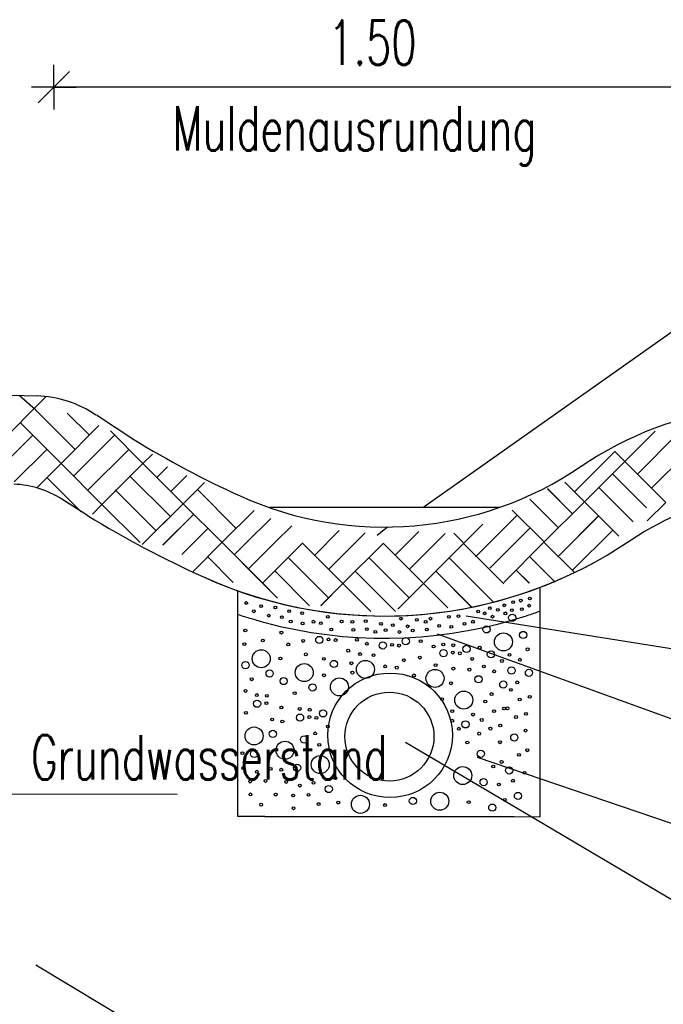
# Model space of a CAD drawing. Extents: x 3408772 to 3410442, y 5787844 to 5790056.
# Tile 67 of 80: x 3410025 to 3410039, y 5788641 to 5788663. Entities that reach past the tile are written whole.
import ezdxf

# ---------------------------------------------------------------- set-up
doc = ezdxf.new("R2010")
doc.units = 0
doc.header["$MEASUREMENT"] = 0
doc.linetypes.add('LINIENART0', pattern=[0])
doc.linetypes.add('LINIENART1', pattern=[50, 40, -10])
for name, color, linetype in [('detail_AA-BB', 7, 'Continuous'), ('NULLEBENE', 7, 'Continuous'), ('Straßenbau', 7, 'Continuous'), ('TOP-HOEHENI', 7, 'Continuous')]:
    doc.layers.add(name, color=color, linetype=linetype)
doc.styles.add('SIMPLEX', font='simplex')

# ---------------------------------------------------------------- blocks, each defined once
blk = doc.blocks.new('MASSTRENN-45')
at = {"layer": 'NULLEBENE', "color": 1, "linetype": 'LINIENART0'}
for q in [(0, 0.1), (0.07071, 0.07071), (-0.1, 0), (-0.07071, -0.07071), (0, -0.1), (0.1, 0)]:
    blk.add_line((0, 0), q, dxfattribs=at)
blk = doc.blocks.new('GRENZS-104')
at = {"layer": 'NULLEBENE', "color": 1, "linetype": 'LINIENART0'}
blk.add_circle((0, 0), 0.81, dxfattribs=at)
blk = doc.blocks.new('SAND-320')
at = {"layer": 'NULLEBENE', "color": 95, "linetype": 'LINIENART0'}
blk.add_circle((-0.031, 0), 0.031, dxfattribs=at)

msp = doc.modelspace()

# ---------------------------------------------------------------- linework, layer by layer
at = {"layer": 'detail_AA-BB', "color": 128, "linetype": 'LINIENART0'}
for p, q in [((3410040.43876, 5788661.80689, 0.1), (3410025.43876, 5788661.80689, 5)), ((3410040.43876, 5788661.80689, 0.1), (3410025.43876, 5788661.80689, 5)), ((3410033.72573, 5788652.3578), (3410042.92673, 5788658.8618)), ((3410033.72573, 5788652.3578), (3410042.92673, 5788658.8618)), ((3410025.27551, 5788654.85889), (3410023.76305, 5788653.34643)), ((3410025.27551, 5788654.85889), (3410023.76305, 5788653.34643)), ((3410025.02833, 5788654.55603), (3410024.6596, 5788654.87739)), ((3410025.02833, 5788654.55603), (3410024.6596, 5788654.87739)), ((3410025.91973, 5788653.66463), (3410025.00049, 5788654.58387)), ((3410025.91973, 5788653.66463), (3410025.00049, 5788654.58387)), ((3410025.602, 5788653.346), (3410024.682, 5788654.266)), ((3410025.602, 5788653.346), (3410024.682, 5788654.266)), ((3410026.23793, 5788653.98283), (3410025.73992, 5788654.48084)), ((3410026.23793, 5788653.98283), (3410025.73992, 5788654.48084)), ((3410025.60153, 5788653.34643), (3410026.45246, 5788654.19737)), ((3410025.60153, 5788653.34643), (3410026.45246, 5788654.19737)), ((3410027.44001, 5788653.34643), (3410026.70877, 5788654.07767)), ((3410027.44001, 5788653.34643), (3410026.70877, 5788654.07767)), ((3410038.26652, 5788653.39244), (3410038.94772, 5788654.07365)), ((3410038.26652, 5788653.39244), (3410038.94772, 5788654.07365)), ((3410024.96513, 5788653.98283), (3410024.23218, 5788653.24988)), ((3410024.96513, 5788653.98283), (3410024.23218, 5788653.24988)), ((3410026.80361, 5788653.98283), (3410025.88437, 5788653.06359)), ((3410026.80361, 5788653.98283), (3410025.88437, 5788653.06359)), ((3410038.54936, 5788653.1096), (3410039.4686, 5788654.02883)), ((3410038.54936, 5788653.1096), (3410039.4686, 5788654.02883)), ((3410025.28333, 5788653.66463), (3410024.55038, 5788652.93168)), ((3410025.28333, 5788653.66463), (3410024.55038, 5788652.93168)), ((3410027.12181, 5788653.66463), (3410026.20257, 5788652.74539)), ((3410027.12181, 5788653.66463), (3410026.20257, 5788652.74539)), ((3410037.13672, 5788652.71112), (3410038.0436, 5788653.618)), ((3410037.13672, 5788652.71112), (3410038.0436, 5788653.618)), ((3410037.13714, 5788652.71162), (3410038.04403, 5788653.6185)), ((3410037.13714, 5788652.71162), (3410038.04403, 5788653.6185)), ((3410038.26609, 5788653.39194), (3410038.04182, 5788653.61622)), ((3410038.26609, 5788653.39194), (3410038.04182, 5788653.61622)), ((3410038.26652, 5788653.39244), (3410038.04224, 5788653.61671)), ((3410038.26652, 5788653.39244), (3410038.04224, 5788653.61671)), ((3410038.86756, 5788652.7914), (3410039.78679, 5788653.71064)), ((3410038.86756, 5788652.7914), (3410039.78679, 5788653.71064)), ((3410027.44001, 5788653.34643), (3410027.65335, 5788653.55978)), ((3410027.44001, 5788653.34643), (3410027.65335, 5788653.55978)), ((3410037.36142, 5788652.48734), (3410038.26652, 5788653.39244)), ((3410037.36142, 5788652.48734), (3410038.26652, 5788653.39244)), ((3410038.26609, 5788653.39194), (3410039.07685, 5788652.58118)), ((3410038.26609, 5788653.39194), (3410039.07685, 5788652.58118)), ((3410038.26652, 5788653.39244), (3410039.18575, 5788652.4732)), ((3410038.26652, 5788653.39244), (3410039.18575, 5788652.4732)), ((3410025.60153, 5788653.34643), (3410025.05484, 5788652.79974)), ((3410025.60153, 5788653.34643), (3410025.05484, 5788652.79974)), ((3410026.52077, 5788652.42719), (3410025.60153, 5788653.34643)), ((3410026.52077, 5788652.42719), (3410025.60153, 5788653.34643)), ((3410027.44001, 5788653.34643), (3410026.52077, 5788652.42719)), ((3410027.44001, 5788653.34643), (3410026.52077, 5788652.42719)), ((3410028.3451, 5788652.44134), (3410027.44001, 5788653.34643)), ((3410027.44001, 5788653.34643), (3410027.75338, 5788653.03306)), ((3410028.3451, 5788652.44134), (3410027.44001, 5788653.34643)), ((3410027.44001, 5788653.34643), (3410027.75338, 5788653.03306)), ((3410027.75338, 5788653.03306), (3410027.98896, 5788653.26864)), ((3410027.75338, 5788653.03306), (3410027.98896, 5788653.26864)), ((3410026.05207, 5788652.25949), (3410025.28333, 5788653.02824)), ((3410026.05207, 5788652.25949), (3410025.28333, 5788653.02824)), ((3410028.05731, 5788652.15354), (3410027.13807, 5788653.07278)), ((3410028.05731, 5788652.15354), (3410027.13807, 5788653.07278)), ((3410028.06959, 5788652.71686), (3410028.42868, 5788653.07595)), ((3410028.06959, 5788652.71686), (3410028.42868, 5788653.07595)), ((3410037.98679, 5788653.11264), (3410038.75289, 5788652.34654)), ((3410037.98679, 5788653.11264), (3410038.75289, 5788652.34654)), ((3410037.98721, 5788653.11314), (3410038.75332, 5788652.34703)), ((3410037.98721, 5788653.11314), (3410038.75332, 5788652.34703)), ((3410027.73911, 5788651.83535), (3410026.81987, 5788652.75459)), ((3410027.73911, 5788651.83535), (3410026.81987, 5788652.75459)), ((3410028.34468, 5788652.44084), (3410028.82236, 5788652.91852)), ((3410028.34468, 5788652.44084), (3410028.82236, 5788652.91852)), ((3410028.3451, 5788652.44134), (3410028.82278, 5788652.91901)), ((3410028.3451, 5788652.44134), (3410028.82278, 5788652.91901)), ((3410029.53542, 5788651.8865), (3410028.66288, 5788652.75904)), ((3410029.53542, 5788651.8865), (3410028.66288, 5788652.75904)), ((3410029.53585, 5788651.88699), (3410028.6633, 5788652.75954)), ((3410029.53585, 5788651.88699), (3410028.6633, 5788652.75954)), ((3410037.09272, 5788652.21864), (3410036.52925, 5788652.78211)), ((3410037.09272, 5788652.21864), (3410036.52925, 5788652.78211)), ((3410037.09182, 5788652.21756), (3410036.53182, 5788652.77756)), ((3410037.09182, 5788652.21756), (3410036.53182, 5788652.77756)), ((3410037.36142, 5788652.48734), (3410036.92173, 5788652.92703)), ((3410037.36142, 5788652.48734), (3410036.92173, 5788652.92703)), ((3410037.68206, 5788652.80791), (3410038.45342, 5788652.03655)), ((3410037.68206, 5788652.80791), (3410038.45342, 5788652.03655)), ((3410037.68248, 5788652.8084), (3410038.45384, 5788652.03705)), ((3410037.68248, 5788652.8084), (3410038.45384, 5788652.03705)), ((3410036.7741, 5788651.89995), (3410036.13042, 5788652.54362)), ((3410036.7741, 5788651.89995), (3410036.13042, 5788652.54362)), ((3410036.77452, 5788651.90044), (3410036.13085, 5788652.54412)), ((3410036.77452, 5788651.90044), (3410036.13085, 5788652.54412)), ((3410026.52077, 5788652.42719), (3410026.3038, 5788652.21022)), ((3410026.52077, 5788652.42719), (3410026.3038, 5788652.21022)), ((3410026.52077, 5788652.42719), (3410027.37553, 5788651.57244)), ((3410026.52077, 5788652.42719), (3410027.37553, 5788651.57244)), ((3410028.3451, 5788652.44134), (3410027.42587, 5788651.5221)), ((3410028.3451, 5788652.44134), (3410027.42587, 5788651.5221)), ((3410028.34468, 5788652.44084), (3410027.63658, 5788651.73274)), ((3410028.34468, 5788652.44084), (3410027.63658, 5788651.73274)), ((3410029.21722, 5788651.5683), (3410028.34468, 5788652.44084)), ((3410029.21722, 5788651.5683), (3410028.34468, 5788652.44084)), ((3410029.21765, 5788651.56879), (3410028.3451, 5788652.44134)), ((3410029.21765, 5788651.56879), (3410028.3451, 5788652.44134)), ((3410029.22339, 5788651.57446), (3410029.93761, 5788652.28868)), ((3410029.22339, 5788651.57446), (3410029.93761, 5788652.28868)), ((3410029.22381, 5788651.57496), (3410029.93803, 5788652.28918)), ((3410029.22381, 5788651.57496), (3410029.93803, 5788652.28918)), ((3410036.4559, 5788651.58175), (3410035.73896, 5788652.29869)), ((3410036.4559, 5788651.58175), (3410035.73896, 5788652.29869)), ((3410036.45632, 5788651.58225), (3410035.73938, 5788652.29919)), ((3410036.45632, 5788651.58225), (3410035.73938, 5788652.29919)), ((3410036.4559, 5788651.58175), (3410037.361, 5788652.48685)), ((3410036.4559, 5788651.58175), (3410037.361, 5788652.48685)), ((3410037.36142, 5788652.48734), (3410038.13278, 5788651.71598)), ((3410037.36142, 5788652.48734), (3410038.13278, 5788651.71598)), ((3410039.18575, 5788652.4732), (3410038.76913, 5788652.05657)), ((3410039.18575, 5788652.4732), (3410038.76913, 5788652.05657)), ((3410028.58083, 5788652.20469), (3410027.89002, 5788651.51388)), ((3410028.58083, 5788652.20469), (3410027.89002, 5788651.51388)), ((3410028.58125, 5788652.20519), (3410027.89044, 5788651.51438)), ((3410028.58125, 5788652.20519), (3410027.89044, 5788651.51438)), ((3410029.77036, 5788651.57056), (3410030.31082, 5788652.11102)), ((3410029.77036, 5788651.57056), (3410030.31082, 5788652.11102)), ((3410029.77078, 5788651.57106), (3410030.31124, 5788652.11152)), ((3410029.77078, 5788651.57106), (3410030.31124, 5788652.11152)), ((3410034.91379, 5788651.24944), (3410035.85099, 5788652.18665)), ((3410034.91379, 5788651.24944), (3410035.85099, 5788652.18665)), ((3410034.91421, 5788651.24994), (3410035.85142, 5788652.18715)), ((3410034.91421, 5788651.24994), (3410035.85142, 5788652.18715)), ((3410036.7741, 5788651.26355), (3410037.67919, 5788652.16865)), ((3410036.7741, 5788651.26355), (3410037.67919, 5788652.16865)), ((3410036.77452, 5788651.26405), (3410037.67962, 5788652.16914)), ((3410036.77452, 5788651.26405), (3410037.67962, 5788652.16914)), ((3410028.31574, 5788651.30321), (3410028.89903, 5788651.8865)), ((3410028.31574, 5788651.30321), (3410028.89903, 5788651.8865)), ((3410028.31616, 5788651.3037), (3410028.89945, 5788651.88699)), ((3410028.31616, 5788651.3037), (3410028.89945, 5788651.88699)), ((3410030.40676, 5788651.57056), (3410030.78446, 5788651.94827)), ((3410030.40676, 5788651.57056), (3410030.78446, 5788651.94827)), ((3410030.40718, 5788651.57106), (3410030.78488, 5788651.94876)), ((3410030.40718, 5788651.57106), (3410030.78488, 5788651.94876)), ((3410031.2997, 5788651.28879), (3410031.84906, 5788651.83815)), ((3410031.2997, 5788651.28879), (3410031.84906, 5788651.83815)), ((3410031.30012, 5788651.28929), (3410031.84949, 5788651.83865)), ((3410031.30012, 5788651.28929), (3410031.84949, 5788651.83865)), ((3410032.93876, 5788651.9116), (3410032.70328, 5788651.72572)), ((3410032.93876, 5788651.9116), (3410032.70328, 5788651.72572)), ((3410034.64886, 5788651.55404), (3410035.07619, 5788651.98138)), ((3410034.64886, 5788651.55404), (3410035.07619, 5788651.98138)), ((3410034.64928, 5788651.55454), (3410035.07662, 5788651.98187)), ((3410034.64928, 5788651.55454), (3410035.07662, 5788651.98187)), ((3410035.23241, 5788650.99473), (3410036.13812, 5788651.90044)), ((3410035.23241, 5788650.99473), (3410036.13812, 5788651.90044)), ((3410037.09229, 5788650.94535), (3410037.99739, 5788651.85045)), ((3410037.09229, 5788650.94535), (3410037.99739, 5788651.85045)), ((3410037.09272, 5788650.94585), (3410037.99781, 5788651.85095)), ((3410037.09272, 5788650.94585), (3410037.99781, 5788651.85095)), ((3410031.6179, 5788650.97059), (3410032.43657, 5788651.78926)), ((3410031.6179, 5788650.97059), (3410032.43657, 5788651.78926)), ((3410031.61832, 5788650.97109), (3410032.43699, 5788651.78976)), ((3410031.61832, 5788650.97109), (3410032.43699, 5788651.78976)), ((3410033.10674, 5788651.28472), (3410033.63896, 5788651.81694)), ((3410033.10674, 5788651.28472), (3410033.63896, 5788651.81694)), ((3410033.10717, 5788651.28522), (3410033.63939, 5788651.81744)), ((3410033.10717, 5788651.28522), (3410033.63939, 5788651.81744)), ((3410033.42494, 5788650.96652), (3410034.23011, 5788651.77169)), ((3410033.42494, 5788650.96652), (3410034.23011, 5788651.77169)), ((3410033.42536, 5788650.96702), (3410034.23053, 5788651.77218)), ((3410033.42536, 5788650.96702), (3410034.23053, 5788651.77218)), ((3410034.64886, 5788651.55404), (3410034.4224, 5788651.7805)), ((3410034.64886, 5788651.55404), (3410034.4224, 5788651.7805)), ((3410034.64928, 5788651.55454), (3410034.42282, 5788651.78099)), ((3410034.64928, 5788651.55454), (3410034.42282, 5788651.78099)), ((3410028.56857, 5788650.91964), (3410029.22339, 5788651.57446)), ((3410028.56857, 5788650.91964), (3410029.22339, 5788651.57446)), ((3410028.56899, 5788650.92014), (3410029.22381, 5788651.57496)), ((3410028.56899, 5788650.92014), (3410029.22381, 5788651.57496)), ((3410029.21722, 5788651.5683), (3410030.12278, 5788650.66274)), ((3410029.21722, 5788651.5683), (3410030.12278, 5788650.66274)), ((3410029.21765, 5788651.56879), (3410030.1232, 5788650.66324)), ((3410029.21765, 5788651.56879), (3410030.1232, 5788650.66324)), ((3410029.49266, 5788651.29286), (3410029.77036, 5788651.57056)), ((3410029.49266, 5788651.29286), (3410029.77036, 5788651.57056)), ((3410029.49308, 5788651.29336), (3410029.77078, 5788651.57106)), ((3410029.49308, 5788651.29336), (3410029.77078, 5788651.57106)), ((3410029.81086, 5788650.97466), (3410030.40676, 5788651.57056)), ((3410029.81086, 5788650.97466), (3410030.40676, 5788651.57056)), ((3410029.81128, 5788650.97516), (3410030.40718, 5788651.57106)), ((3410029.81128, 5788650.97516), (3410030.40718, 5788651.57106)), ((3410030.12712, 5788650.65453), (3410031.03477, 5788651.56218)), ((3410030.12712, 5788650.65453), (3410031.03477, 5788651.56218)), ((3410030.12755, 5788650.65503), (3410031.0352, 5788651.56268)), ((3410030.12755, 5788650.65503), (3410031.0352, 5788651.56268)), ((3410031.02861, 5788651.55602), (3410031.93417, 5788650.65046)), ((3410031.02861, 5788651.55602), (3410031.93417, 5788650.65046)), ((3410031.02903, 5788651.55652), (3410031.93459, 5788650.65096)), ((3410031.02903, 5788651.55652), (3410031.93459, 5788650.65096)), ((3410031.93417, 5788650.65046), (3410032.84181, 5788651.55811)), ((3410031.93417, 5788650.65046), (3410032.84181, 5788651.55811)), ((3410031.93459, 5788650.65096), (3410032.84224, 5788651.55861)), ((3410031.93459, 5788650.65096), (3410032.84224, 5788651.55861)), ((3410032.83565, 5788651.55195), (3410033.74121, 5788650.64639)), ((3410032.83565, 5788651.55195), (3410033.74121, 5788650.64639)), ((3410032.83607, 5788651.55244), (3410033.74163, 5788650.64689)), ((3410032.83607, 5788651.55244), (3410033.74163, 5788650.64689)), ((3410033.74121, 5788650.64639), (3410034.64886, 5788651.55404)), ((3410033.74121, 5788650.64639), (3410034.64886, 5788651.55404)), ((3410033.74163, 5788650.64689), (3410034.64928, 5788651.55454)), ((3410033.74163, 5788650.64689), (3410034.64928, 5788651.55454)), ((3410034.64312, 5788651.54837), (3410035.54867, 5788650.64282)), ((3410034.64312, 5788651.54837), (3410035.54867, 5788650.64282)), ((3410034.91421, 5788651.24994), (3410035.19191, 5788651.52764)), ((3410034.91421, 5788651.24994), (3410035.19191, 5788651.52764)), ((3410035.54825, 5788650.6741), (3410036.4559, 5788651.58175)), ((3410035.54825, 5788650.6741), (3410036.4559, 5788651.58175)), ((3410036.45016, 5788651.57608), (3410037.13305, 5788650.89319)), ((3410036.45016, 5788651.57608), (3410037.13305, 5788650.89319)), ((3410028.89518, 5788651.24626), (3410029.47039, 5788650.67105)), ((3410028.89518, 5788651.24626), (3410029.47039, 5788650.67105)), ((3410028.89561, 5788651.24675), (3410029.47081, 5788650.67155)), ((3410028.89561, 5788651.24675), (3410029.47081, 5788650.67155)), ((3410030.70657, 5788651.23398), (3410031.61213, 5788650.32842)), ((3410030.70657, 5788651.23398), (3410031.61213, 5788650.32842)), ((3410030.70699, 5788651.23448), (3410031.61255, 5788650.32892)), ((3410030.70699, 5788651.23448), (3410031.61255, 5788650.32892)), ((3410032.51361, 5788651.22991), (3410033.41917, 5788650.32435)), ((3410032.51361, 5788651.22991), (3410033.41917, 5788650.32435)), ((3410032.51404, 5788651.23041), (3410033.41959, 5788650.32485)), ((3410032.51404, 5788651.23041), (3410033.41959, 5788650.32485)), ((3410034.32108, 5788651.22633), (3410035.31799, 5788650.22942)), ((3410034.32108, 5788651.22633), (3410035.31799, 5788650.22942)), ((3410036.1277, 5788651.25355), (3410036.7029, 5788650.67834)), ((3410036.1277, 5788651.25355), (3410036.7029, 5788650.67834)), ((3410036.12812, 5788651.25404), (3410036.70333, 5788650.67884)), ((3410036.12812, 5788651.25404), (3410036.70333, 5788650.67884)), ((3410035.82521, 5788650.95106), (3410036.1216, 5788650.65467)), ((3410035.82521, 5788650.95106), (3410036.1216, 5788650.65467)), ((3410035.82563, 5788650.95155), (3410036.12202, 5788650.65517)), ((3410035.82563, 5788650.95155), (3410036.12202, 5788650.65517)), ((3410030.40408, 5788650.93149), (3410031.18597, 5788650.1496)), ((3410030.40408, 5788650.93149), (3410031.18597, 5788650.1496)), ((3410030.40451, 5788650.93199), (3410031.1864, 5788650.1501)), ((3410030.40451, 5788650.93199), (3410031.1864, 5788650.1501)), ((3410032.21112, 5788650.92742), (3410033.11668, 5788650.02186)), ((3410032.21112, 5788650.92742), (3410033.11668, 5788650.02186)), ((3410032.21155, 5788650.92792), (3410033.1171, 5788650.02236)), ((3410032.21155, 5788650.92792), (3410033.1171, 5788650.02236)), ((3410034.01817, 5788650.92335), (3410034.82594, 5788650.11557)), ((3410034.01817, 5788650.92335), (3410034.82594, 5788650.11557)), ((3410034.01859, 5788650.92385), (3410034.82637, 5788650.11607)), ((3410034.01859, 5788650.92385), (3410034.82637, 5788650.11607)), ((3410030.12278, 5788650.66274), (3410030.46695, 5788650.31857)), ((3410030.12278, 5788650.66274), (3410030.46695, 5788650.31857)), ((3410030.1232, 5788650.66324), (3410030.46738, 5788650.31906)), ((3410030.1232, 5788650.66324), (3410030.46738, 5788650.31906)), ((3410031.93417, 5788650.65046), (3410031.43371, 5788650.15)), ((3410031.93417, 5788650.65046), (3410031.43371, 5788650.15)), ((3410031.93459, 5788650.65096), (3410031.43413, 5788650.1505)), ((3410031.93459, 5788650.65096), (3410031.43413, 5788650.1505)), ((3410031.93417, 5788650.65046), (3410032.56383, 5788650.0208)), ((3410031.93417, 5788650.65046), (3410032.56383, 5788650.0208)), ((3410031.93459, 5788650.65096), (3410032.56426, 5788650.02129)), ((3410031.93459, 5788650.65096), (3410032.56426, 5788650.02129)), ((3410033.74163, 5788650.64689), (3410033.16944, 5788650.0747)), ((3410033.74163, 5788650.64689), (3410033.16944, 5788650.0747)), ((3410033.74121, 5788650.64639), (3410034.2878, 5788650.0998)), ((3410033.74121, 5788650.64639), (3410034.2878, 5788650.0998)), ((3410033.74163, 5788650.64689), (3410034.28822, 5788650.1003)), ((3410033.74163, 5788650.64689), (3410034.28822, 5788650.1003)), ((3410041.90783, 5788648.76553), (3410034.70017, 5788649.91067)), ((3410041.90783, 5788648.76553), (3410034.70017, 5788649.91067)), ((3410042.04255, 5788646.60997), (3410034.06024, 5788649.50651)), ((3410042.04255, 5788646.60997), (3410034.06024, 5788649.50651)), ((3410033.3361, 5788647.0815), (3410042.07144, 5788641.91369)), ((3410033.3361, 5788647.0815), (3410042.07144, 5788641.91369)), ((3410034.95278, 5788646.74469), (3410041.99377, 5788644.34544)), ((3410034.95278, 5788646.74469), (3410041.99377, 5788644.34544))]:
    msp.add_line(p, q, dxfattribs=at)
at = {"layer": 'detail_AA-BB', "color": 176, "linetype": 'LINIENART0'}
for p, q in [((3410014.486, 5788655.183), (3410025.072, 5788654.865)), ((3410014.486, 5788655.183), (3410025.072, 5788654.865)), ((3410026.39746, 5788654.43698), (3410027.23864, 5788653.88258)), ((3410026.39746, 5788654.43698), (3410027.23864, 5788653.88258)), ((3410036.36688, 5788645.40614), (3410036.36688, 5788650.56298)), ((3410036.36688, 5788645.40614), (3410036.36688, 5788650.56298)), ((3410029.57458, 5788645.41195), (3410029.57458, 5788650.48288)), ((3410029.57458, 5788645.41195), (3410029.57458, 5788650.48288)), ((3410030.18037, 5788645.41143), (3410029.57458, 5788645.41195)), ((3410030.18037, 5788645.41143), (3410029.57458, 5788645.41195)), ((3410030.18037, 5788645.41143), (3410035.77764, 5788645.40665)), ((3410030.18037, 5788645.41143), (3410035.77764, 5788645.40665)), ((3410035.77764, 5788645.40665), (3410036.36688, 5788645.40614)), ((3410035.77764, 5788645.40665), (3410036.36688, 5788645.40614))]:
    msp.add_line(p, q, dxfattribs=at)
at = {"layer": 'detail_AA-BB', "color": 144, "linetype": 'LINIENART0'}
msp.add_line((3410026.19346, 5788652.17741), (3410025.61701, 5788652.54226), dxfattribs=at)
msp.add_line((3410026.19346, 5788652.17741), (3410025.61701, 5788652.54226), dxfattribs=at)
at = {"layer": 'detail_AA-BB', "color": 160, "linetype": 'LINIENART1'}
msp.add_line((3410035.44182, 5788652.35756), (3410030.28182, 5788652.35756), dxfattribs=at)
msp.add_line((3410035.44182, 5788652.35756), (3410030.28182, 5788652.35756), dxfattribs=at)
at = {"layer": 'detail_AA-BB', "color": 160, "linetype": 'LINIENART0'}
msp.add_line((3410019.249, 5788645.922), (3410028.213, 5788645.914), dxfattribs=at)
msp.add_line((3410019.249, 5788645.922), (3410028.213, 5788645.914), dxfattribs=at)
at = {"layer": 'detail_AA-BB', "color": 160, "linetype": 'LINIENART1'}
for centre, radius in [((3410032.99273, 5788647.2358), 1.4), ((3410032.99273, 5788647.2358), 1.4), ((3410032.97773, 5788647.2068), 1), ((3410032.97773, 5788647.2068), 1)]:
    msp.add_circle(centre, radius, dxfattribs=at)
at = {"layer": 'detail_AA-BB', "color": 176, "linetype": 'LINIENART0'}
for centre, radius, start, end in [((3410024.98043, 5788652.37194), 2.49468, 55.80882, 88.27937), ((3410024.98043, 5788652.37194), 2.49468, 55.80882, 88.27937), ((3410041.72164, 5788646.77953), 7.86834, 97.00938, 124.32813), ((3410041.72164, 5788646.77953), 7.86834, 97.00938, 124.32813), ((3410038.606, 5788672.428), 21.752, 238.4939, 245.6113), ((3410038.606, 5788672.428), 21.752, 238.4939, 245.6113), ((3410032.86182, 5788659.75756), 7.84, 245.6113, 304.3281), ((3410032.86182, 5788659.75756), 7.84, 245.6113, 304.3281)]:
    msp.add_arc(centre, radius, start, end, dxfattribs=at)
at = {"layer": 'detail_AA-BB', "color": 144, "linetype": 'LINIENART0'}
for centre, radius, start, end in [((3410024.479, 5788650.8), 2.081, 56.8482, 88.278), ((3410024.479, 5788650.8), 2.081, 56.8482, 88.278), ((3410041.72164, 5788646.77953), 5.86834, 97.00938, 124.32813), ((3410041.72164, 5788646.77953), 5.86834, 97.00938, 124.32813), ((3410038.606, 5788672.428), 23.752, 238.4939, 245.6113), ((3410038.606, 5788672.428), 23.752, 238.4939, 245.6113), ((3410032.86182, 5788659.75756), 9.84, 245.6113, 304.3281), ((3410032.86182, 5788659.75756), 9.84, 245.6113, 304.3281), ((3410032.86182, 5788659.75756), 9.84, 245.6113, 298.4679), ((3410032.86182, 5788659.75756), 9.84, 245.6113, 298.4679)]:
    msp.add_arc(centre, radius, start, end, dxfattribs=at)
at = {"layer": 'Straßenbau', "color": 161, "linetype": 'LINIENART1'}
for start, end in [(251.4631, 254.9698), (251.4631, 254.9698), (254.9698, 286.3798), (254.9698, 286.3798), (286.3798, 289.8148), (286.3798, 289.8148)]:
    msp.add_arc((3410032.86173, 5788659.7578), 10.34, start, end, dxfattribs=at)
at = {"layer": 'TOP-HOEHENI', "color": 95, "linetype": 'LINIENART0'}
msp.add_line((3410025.037, 5788642.073), (3410053.043, 5788625.268), dxfattribs=at)

# ---------------------------------------------------------------- block references
at = {"layer": 'detail_AA-BB'}
for name, p, xscale, yscale in [('MASSTRENN-45', (3410025.43876, 5788661.80689, 0.1), 5, 5), ('MASSTRENN-45', (3410025.43876, 5788661.80689, 0.1), 5, 5), ('GRENZS-104', (3410035.73774, 5788649.87917), 0.1, 0.1), ('GRENZS-104', (3410035.73774, 5788649.87917), 0.1, 0.1), ('GRENZS-104', (3410029.74077, 5788649.59098), 0.04, 0.04), ('GRENZS-104', (3410029.74077, 5788649.59098), 0.04, 0.04), ('GRENZS-104', (3410035.16148, 5788649.61703), 0.1, 0.1), ('GRENZS-104', (3410035.16148, 5788649.61703), 0.1, 0.1), ('GRENZS-104', (3410030.13415, 5788649.36837), 0.04, 0.04), ('GRENZS-104', (3410030.13415, 5788649.36837), 0.04, 0.04), ('GRENZS-104', (3410030.55071, 5788649.54384), 0.04, 0.04), ('GRENZS-104', (3410030.55071, 5788649.54384), 0.04, 0.04), ('GRENZS-104', (3410031.04167, 5788649.35783), 0.04, 0.04), ('GRENZS-104', (3410031.04167, 5788649.35783), 0.04, 0.04), ('GRENZS-104', (3410031.40266, 5788649.37933), 0.1, 0.1), ('GRENZS-104', (3410031.40266, 5788649.37933), 0.1, 0.1), ('GRENZS-104', (3410031.61091, 5788649.39276), 0.04, 0.04), ('GRENZS-104', (3410031.61091, 5788649.39276), 0.04, 0.04), ('GRENZS-104', (3410031.76877, 5788649.37597), 0.04, 0.04), ('GRENZS-104', (3410031.76877, 5788649.37597), 0.04, 0.04), ('GRENZS-104', (3410032.24926, 5788649.38222), 0.04, 0.04), ('GRENZS-104', (3410032.24926, 5788649.38222), 0.04, 0.04), ('GRENZS-104', (3410033.34497, 5788649.35116), 0.1, 0.1), ('GRENZS-104', (3410033.34497, 5788649.35116), 0.1, 0.1), ('GRENZS-104', (3410035.54015, 5788649.3355), 0.25, 0.25), ('GRENZS-104', (3410035.54015, 5788649.3355), 0.25, 0.25), ('GRENZS-104', (3410035.98324, 5788649.4911), 0.1, 0.1), ('GRENZS-104', (3410035.98324, 5788649.4911), 0.1, 0.1), ('GRENZS-104', (3410029.7208, 5788649.28468), 0.04, 0.04), ('GRENZS-104', (3410029.7208, 5788649.28468), 0.04, 0.04), ('GRENZS-104', (3410030.70623, 5788649.27854), 0.04, 0.04), ('GRENZS-104', (3410030.70623, 5788649.27854), 0.04, 0.04), ('GRENZS-104', (3410032.05409, 5788649.13827), 0.04, 0.04), ('GRENZS-104', (3410032.05409, 5788649.13827), 0.04, 0.04), ('GRENZS-104', (3410032.47186, 5788649.29379), 0.04, 0.04), ('GRENZS-104', (3410032.47186, 5788649.29379), 0.04, 0.04), ('GRENZS-104', (3410032.82918, 5788649.25577), 0.1, 0.1), ('GRENZS-104', (3410032.82918, 5788649.25577), 0.1, 0.1), ('GRENZS-104', (3410033.03743, 5788649.26921), 0.04, 0.04), ('GRENZS-104', (3410033.03743, 5788649.26921), 0.04, 0.04), ('GRENZS-104', (3410033.19529, 5788649.25241), 0.04, 0.04), ('GRENZS-104', (3410033.19529, 5788649.25241), 0.04, 0.04), ('GRENZS-104', (3410033.6825, 5788649.35173), 0.04, 0.04), ('GRENZS-104', (3410033.6825, 5788649.35173), 0.04, 0.04), ('GRENZS-104', (3410033.97219, 5788649.2328), 0.04, 0.04), ('GRENZS-104', (3410033.97219, 5788649.2328), 0.04, 0.04), ('GRENZS-104', (3410034.18759, 5788649.27683), 0.04, 0.04), ('GRENZS-104', (3410034.18759, 5788649.27683), 0.04, 0.04), ('GRENZS-104', (3410034.41264, 5788649.26004), 0.04, 0.04), ('GRENZS-104', (3410034.41264, 5788649.26004), 0.04, 0.04), ('GRENZS-104', (3410034.7101, 5788649.17741), 0.1, 0.1), ('GRENZS-104', (3410034.7101, 5788649.17741), 0.1, 0.1), ('GRENZS-104', (3410035.00573, 5788649.2058), 0.04, 0.04), ('GRENZS-104', (3410035.00573, 5788649.2058), 0.04, 0.04), ('GRENZS-104', (3410035.00596, 5788649.20536), 0.04, 0.04), ('GRENZS-104', (3410035.00596, 5788649.20536), 0.04, 0.04), ('GRENZS-104', (3410036.08233, 5788649.16865), 0.04, 0.04), ('GRENZS-104', (3410036.08233, 5788649.16865), 0.04, 0.04), ('GRENZS-104', (3410030.09895, 5788648.95749), 0.25, 0.25), ('GRENZS-104', (3410030.09895, 5788648.95749), 0.25, 0.25), ('GRENZS-104', (3410030.52937, 5788648.9614), 0.04, 0.04), ('GRENZS-104', (3410030.52937, 5788648.9614), 0.04, 0.04), ('GRENZS-104', (3410031.09961, 5788649.05593), 0.04, 0.04), ('GRENZS-104', (3410031.09961, 5788649.05593), 0.04, 0.04), ('GRENZS-104', (3410031.50519, 5788648.9553), 0.04, 0.04), ('GRENZS-104', (3410031.50519, 5788648.9553), 0.04, 0.04), ('GRENZS-104', (3410032.31939, 5788649.06203), 0.04, 0.04), ('GRENZS-104', (3410032.31939, 5788649.06203), 0.04, 0.04), ('GRENZS-104', (3410032.62033, 5788649.03671), 0.04, 0.04), ('GRENZS-104', (3410032.62033, 5788649.03671), 0.04, 0.04), ('GRENZS-104', (3410033.30132, 5788648.92176), 0.04, 0.04), ('GRENZS-104', (3410033.30132, 5788648.92176), 0.04, 0.04), ('GRENZS-104', (3410033.66115, 5788648.98275), 0.04, 0.04), ('GRENZS-104', (3410033.66115, 5788648.98275), 0.04, 0.04), ('GRENZS-104', (3410034.19431, 5788649.08202), 0.1, 0.1), ('GRENZS-104', (3410034.19431, 5788649.08202), 0.1, 0.1), ('GRENZS-104', (3410034.40256, 5788649.09545), 0.04, 0.04), ('GRENZS-104', (3410034.40256, 5788649.09545), 0.04, 0.04), ('GRENZS-104', (3410034.56043, 5788649.07866), 0.04, 0.04), ('GRENZS-104', (3410034.56043, 5788649.07866), 0.04, 0.04), ('GRENZS-104', (3410034.83824, 5788648.95225), 0.04, 0.04), ('GRENZS-104', (3410034.83824, 5788648.95225), 0.04, 0.04), ('GRENZS-104', (3410035.25906, 5788649.05593), 0.1, 0.1), ('GRENZS-104', (3410035.25906, 5788649.05593), 0.1, 0.1), ('GRENZS-104', (3410035.677, 5788649.04394), 0.04, 0.04), ('GRENZS-104', (3410035.677, 5788649.04394), 0.04, 0.04), ('GRENZS-104', (3410035.90851, 5788648.93384), 0.04, 0.04), ('GRENZS-104', (3410035.90851, 5788648.93384), 0.04, 0.04), ('GRENZS-104', (3410029.7441, 5788648.81192), 0.1, 0.1), ('GRENZS-104', (3410029.7441, 5788648.81192), 0.1, 0.1), ('GRENZS-104', (3410031.06441, 5788648.64506), 0.25, 0.25), ('GRENZS-104', (3410031.06441, 5788648.64506), 0.25, 0.25), ('GRENZS-104', (3410031.73085, 5788648.83942), 0.1, 0.1), ('GRENZS-104', (3410031.73085, 5788648.83942), 0.1, 0.1), ('GRENZS-104', (3410032.12423, 5788648.85467), 0.04, 0.04), ('GRENZS-104', (3410032.12423, 5788648.85467), 0.04, 0.04), ('GRENZS-104', (3410032.4381, 5788648.7171), 0.25, 0.25), ('GRENZS-104', (3410032.4381, 5788648.7171), 0.25, 0.25), ('GRENZS-104', (3410032.88354, 5788648.78453), 0.04, 0.04), ('GRENZS-104', (3410032.88354, 5788648.78453), 0.04, 0.04), ('GRENZS-104', (3410033.14181, 5788648.75635), 0.04, 0.04), ('GRENZS-104', (3410033.14181, 5788648.75635), 0.04, 0.04), ('GRENZS-104', (3410034.01489, 5788648.81198), 0.04, 0.04), ('GRENZS-104', (3410034.01489, 5788648.81198), 0.04, 0.04), ('GRENZS-104', (3410034.41436, 5788648.73574), 0.04, 0.04), ('GRENZS-104', (3410034.41436, 5788648.73574), 0.04, 0.04), ('GRENZS-104', (3410034.7742, 5788648.71134), 0.04, 0.04), ('GRENZS-104', (3410034.7742, 5788648.71134), 0.04, 0.04), ('GRENZS-104', (3410035.10073, 5788648.7818), 0.04, 0.04), ('GRENZS-104', (3410035.10073, 5788648.7818), 0.04, 0.04), ('GRENZS-104', (3410035.50607, 5788648.90651), 0.04, 0.04), ('GRENZS-104', (3410035.50607, 5788648.90651), 0.04, 0.04), ('GRENZS-104', (3410035.72022, 5788648.69206), 0.1, 0.1), ('GRENZS-104', (3410035.72022, 5788648.69206), 0.1, 0.1), ('GRENZS-104', (3410029.8841, 5788648.49623), 0.04, 0.04), ('GRENZS-104', (3410029.8841, 5788648.49623), 0.04, 0.04), ('GRENZS-104', (3410030.28663, 5788648.6243), 0.1, 0.1), ('GRENZS-104', (3410030.28663, 5788648.6243), 0.1, 0.1), ('GRENZS-104', (3410030.60255, 5788648.45519), 0.1, 0.1), ('GRENZS-104', (3410030.60255, 5788648.45519), 0.1, 0.1), ('GRENZS-104', (3410031.50824, 5788648.58632), 0.04, 0.04), ('GRENZS-104', (3410031.50824, 5788648.58632), 0.04, 0.04), ('GRENZS-104', (3410031.85591, 5788648.32458), 0.25, 0.25), ('GRENZS-104', (3410031.85591, 5788648.32458), 0.25, 0.25), ('GRENZS-104', (3410032.14557, 5788648.64426), 0.04, 0.04), ('GRENZS-104', (3410032.14557, 5788648.64426), 0.04, 0.04), ('GRENZS-104', (3410033.53002, 5788648.58327), 0.04, 0.04), ('GRENZS-104', (3410033.53002, 5788648.58327), 0.04, 0.04), ('GRENZS-104', (3410034.00252, 5788648.51524), 0.25, 0.25), ('GRENZS-104', (3410034.00252, 5788648.51524), 0.25, 0.25), ('GRENZS-104', (3410034.97851, 5788648.49483), 0.1, 0.1), ('GRENZS-104', (3410034.97851, 5788648.49483), 0.1, 0.1), ('GRENZS-104', (3410035.33225, 5788648.6717), 0.04, 0.04), ('GRENZS-104', (3410035.33225, 5788648.6717), 0.04, 0.04), ('GRENZS-104', (3410036.11282, 5788648.63804), 0.1, 0.1), ('GRENZS-104', (3410036.11282, 5788648.63804), 0.1, 0.1), ('GRENZS-104', (3410031.25209, 5788648.31187), 0.1, 0.1), ('GRENZS-104', (3410031.25209, 5788648.31187), 0.1, 0.1), ('GRENZS-104', (3410034.35947, 5788648.4064), 0.04, 0.04), ('GRENZS-104', (3410034.35947, 5788648.4064), 0.04, 0.04), ('GRENZS-104', (3410035.53656, 5788648.37591), 0.1, 0.1), ('GRENZS-104', (3410035.53656, 5788648.37591), 0.1, 0.1), ('GRENZS-104', (3410035.70725, 5788648.25686), 0.04, 0.04), ('GRENZS-104', (3410035.70725, 5788648.25686), 0.04, 0.04), ('GRENZS-104', (3410035.85057, 5788648.42458), 0.04, 0.04), ('GRENZS-104', (3410035.85057, 5788648.42458), 0.04, 0.04), ('GRENZS-104', (3410029.7441, 5788648.23262), 0.04, 0.04), ('GRENZS-104', (3410029.7441, 5788648.23262), 0.04, 0.04), ('GRENZS-104', (3410029.99842, 5788648.14028), 0.04, 0.04), ('GRENZS-104', (3410029.99842, 5788648.14028), 0.04, 0.04), ('GRENZS-104', (3410030.22327, 5788648.12324), 0.04, 0.04), ('GRENZS-104', (3410030.22327, 5788648.12324), 0.04, 0.04), ('GRENZS-104', (3410030.84956, 5788648.18379), 0.04, 0.04), ('GRENZS-104', (3410030.84956, 5788648.18379), 0.04, 0.04), ('GRENZS-104', (3410034.16431, 5788648.04656), 0.04, 0.04), ('GRENZS-104', (3410034.16431, 5788648.04656), 0.04, 0.04), ('GRENZS-104', (3410034.64756, 5788648.02727), 0.25, 0.25), ('GRENZS-104', (3410034.64756, 5788648.02727), 0.25, 0.25), ('GRENZS-104', (3410035.27431, 5788648.16244), 0.04, 0.04), ('GRENZS-104', (3410035.27431, 5788648.16244), 0.04, 0.04), ('GRENZS-104', (3410035.90546, 5788648.04035), 0.04, 0.04), ('GRENZS-104', (3410035.90546, 5788648.04035), 0.04, 0.04), ('GRENZS-104', (3410036.13112, 5788648.10134), 0.04, 0.04), ('GRENZS-104', (3410036.13112, 5788648.10134), 0.04, 0.04), ('GRENZS-104', (3410030.00514, 5788647.94547), 0.1, 0.1), ('GRENZS-104', (3410030.00514, 5788647.94547), 0.1, 0.1), ('GRENZS-104', (3410030.21339, 5788647.9589), 0.04, 0.04), ('GRENZS-104', (3410030.21339, 5788647.9589), 0.04, 0.04), ('GRENZS-104', (3410030.55071, 5788647.86055), 0.04, 0.04), ('GRENZS-104', (3410030.55071, 5788647.86055), 0.04, 0.04), ('GRENZS-104', (3410030.96388, 5788647.82785), 0.04, 0.04), ('GRENZS-104', (3410030.96388, 5788647.82785), 0.04, 0.04), ('GRENZS-104', (3410031.18873, 5788647.8108), 0.04, 0.04), ('GRENZS-104', (3410031.18873, 5788647.8108), 0.04, 0.04), ('GRENZS-104', (3410035.13098, 5788647.99472), 0.04, 0.04), ('GRENZS-104', (3410035.13098, 5788647.99472), 0.04, 0.04), ('GRENZS-104', (3410035.55486, 5788647.8392), 0.04, 0.04), ('GRENZS-104', (3410035.55486, 5788647.8392), 0.04, 0.04), ('GRENZS-104', (3410035.62796, 5788647.84214), 0.04, 0.04), ('GRENZS-104', (3410035.62796, 5788647.84214), 0.04, 0.04), ('GRENZS-104', (3410029.75409, 5788647.73988), 0.04, 0.04), ('GRENZS-104', (3410029.75409, 5788647.73988), 0.04, 0.04), ('GRENZS-104', (3410030.34457, 5788647.59054), 0.04, 0.04), ('GRENZS-104', (3410030.34457, 5788647.59054), 0.04, 0.04), ('GRENZS-104', (3410030.9706, 5788647.63303), 0.1, 0.1), ('GRENZS-104', (3410030.9706, 5788647.63303), 0.1, 0.1), ('GRENZS-104', (3410031.17885, 5788647.64647), 0.04, 0.04), ('GRENZS-104', (3410031.17885, 5788647.64647), 0.04, 0.04), ('GRENZS-104', (3410031.33672, 5788647.62967), 0.04, 0.04), ('GRENZS-104', (3410031.33672, 5788647.62967), 0.04, 0.04), ('GRENZS-104', (3410031.48639, 5788647.72842), 0.1, 0.1), ('GRENZS-104', (3410031.48639, 5788647.72842), 0.1, 0.1), ('GRENZS-104', (3410034.38997, 5788647.77821), 0.04, 0.04), ('GRENZS-104', (3410034.38997, 5788647.77821), 0.04, 0.04), ('GRENZS-104', (3410034.85653, 5788647.70198), 0.04, 0.04), ('GRENZS-104', (3410034.85653, 5788647.70198), 0.04, 0.04), ('GRENZS-104', (3410035.3292, 5788647.77821), 0.04, 0.04), ('GRENZS-104', (3410035.3292, 5788647.77821), 0.04, 0.04), ('GRENZS-104', (3410035.82313, 5788647.64697), 0.04, 0.04), ('GRENZS-104', (3410035.82313, 5788647.64697), 0.04, 0.04), ('GRENZS-104', (3410036.04574, 5788647.71711), 0.04, 0.04), ('GRENZS-104', (3410036.04574, 5788647.71711), 0.04, 0.04), ('GRENZS-104', (3410029.9372, 5788647.22051), 0.25, 0.25), ('GRENZS-104', (3410029.9372, 5788647.22051), 0.25, 0.25), ('GRENZS-104', (3410030.57206, 5788647.54646), 0.04, 0.04), ('GRENZS-104', (3410030.57206, 5788647.54646), 0.04, 0.04), ('GRENZS-104', (3410031.59362, 5788647.43363), 0.04, 0.04), ('GRENZS-104', (3410031.59362, 5788647.43363), 0.04, 0.04), ('GRENZS-104', (3410034.39017, 5788647.56394), 0.04, 0.04), ('GRENZS-104', (3410034.39017, 5788647.56394), 0.04, 0.04), ('GRENZS-104', (3410034.53796, 5788647.38256), 0.04, 0.04), ('GRENZS-104', (3410034.53796, 5788647.38256), 0.04, 0.04), ('GRENZS-104', (3410034.68763, 5788647.48131), 0.1, 0.1), ('GRENZS-104', (3410034.68763, 5788647.48131), 0.1, 0.1), ('GRENZS-104', (3410035.0517, 5788647.58), 0.04, 0.04), ('GRENZS-104', (3410035.0517, 5788647.58), 0.04, 0.04), ('GRENZS-104', (3410035.24686, 5788647.38483), 0.04, 0.04), ('GRENZS-104', (3410035.24686, 5788647.38483), 0.04, 0.04), ('GRENZS-104', (3410035.46947, 5788647.45497), 0.04, 0.04), ('GRENZS-104', (3410035.46947, 5788647.45497), 0.04, 0.04), ('GRENZS-104', (3410030.36003, 5788647.26712), 0.1, 0.1), ('GRENZS-104', (3410030.36003, 5788647.26712), 0.1, 0.1), ('GRENZS-104', (3410031.06302, 5788647.14088), 0.1, 0.1), ('GRENZS-104', (3410031.06302, 5788647.14088), 0.1, 0.1), ('GRENZS-104', (3410031.31002, 5788647.2781), 0.04, 0.04), ('GRENZS-104', (3410031.31002, 5788647.2781), 0.04, 0.04), ('GRENZS-104', (3410034.99376, 5788647.272), 0.04, 0.04), ('GRENZS-104', (3410034.99376, 5788647.272), 0.04, 0.04), ('GRENZS-104', (3410035.78348, 5788647.18721), 0.1, 0.1), ('GRENZS-104', (3410035.78348, 5788647.18721), 0.1, 0.1), ('GRENZS-104', (3410036.03659, 5788647.34203), 0.04, 0.04), ('GRENZS-104', (3410036.03659, 5788647.34203), 0.04, 0.04), ('GRENZS-104', (3410030.63236, 5788646.89876), 0.25, 0.25), ('GRENZS-104', (3410030.63236, 5788646.89876), 0.25, 0.25), ('GRENZS-104', (3410031.40151, 5788647.02195), 0.04, 0.04), ('GRENZS-104', (3410031.40151, 5788647.02195), 0.04, 0.04), ('GRENZS-104', (3410034.72846, 5788647.07379), 0.04, 0.04), ('GRENZS-104', (3410034.72846, 5788647.07379), 0.04, 0.04), ('GRENZS-104', (3410035.46032, 5788647.07989), 0.04, 0.04), ('GRENZS-104', (3410035.46032, 5788647.07989), 0.04, 0.04), ('GRENZS-104', (3410029.67419, 5788646.8343), 0.04, 0.04), ('GRENZS-104', (3410029.67419, 5788646.8343), 0.04, 0.04), ('GRENZS-104', (3410029.93899, 5788646.81903), 0.1, 0.1), ('GRENZS-104', (3410029.93899, 5788646.81903), 0.1, 0.1), ('GRENZS-104', (3410031.42385, 5788646.57829), 0.25, 0.25), ('GRENZS-104', (3410031.42385, 5788646.57829), 0.25, 0.25), ('GRENZS-104', (3410035.03035, 5788646.82069), 0.1, 0.1), ('GRENZS-104', (3410035.03035, 5788646.82069), 0.1, 0.1), ('GRENZS-104', (3410035.88717, 5788646.79618), 0.04, 0.04), ('GRENZS-104', (3410035.88717, 5788646.79618), 0.04, 0.04), ('GRENZS-104', (3410036.07623, 5788646.89986), 0.04, 0.04), ('GRENZS-104', (3410036.07623, 5788646.89986), 0.04, 0.04), ('GRENZS-104', (3410029.69198, 5788646.49884), 0.04, 0.04), ('GRENZS-104', (3410029.69198, 5788646.49884), 0.04, 0.04), ('GRENZS-104', (3410030.30797, 5788646.48054), 0.04, 0.04), ('GRENZS-104', (3410030.30797, 5788646.48054), 0.04, 0.04), ('GRENZS-104', (3410030.90445, 5788646.50659), 0.1, 0.1), ('GRENZS-104', (3410030.90445, 5788646.50659), 0.1, 0.1), ('GRENZS-104', (3410034.6251, 5788646.33117), 0.25, 0.25), ('GRENZS-104', (3410034.6251, 5788646.33117), 0.25, 0.25), ('GRENZS-104', (3410035.3109, 5788646.53404), 0.04, 0.04), ('GRENZS-104', (3410035.3109, 5788646.53404), 0.04, 0.04), ('GRENZS-104', (3410035.49997, 5788646.63772), 0.04, 0.04), ('GRENZS-104', (3410035.49997, 5788646.63772), 0.04, 0.04), ('GRENZS-104', (3410035.67065, 5788646.44549), 0.1, 0.1), ('GRENZS-104', (3410035.67065, 5788646.44549), 0.1, 0.1), ('GRENZS-104', (3410029.99998, 5788646.4165), 0.04, 0.04), ('GRENZS-104', (3410029.99998, 5788646.4165), 0.04, 0.04), ('GRENZS-104', (3410030.54766, 5788646.46085), 0.04, 0.04), ('GRENZS-104', (3410030.54766, 5788646.46085), 0.04, 0.04), ('GRENZS-104', (3410031.76803, 5788646.27235), 0.04, 0.04), ('GRENZS-104', (3410031.76803, 5788646.27235), 0.04, 0.04), ('GRENZS-104', (3410036.01219, 5788646.3906), 0.04, 0.04), ('GRENZS-104', (3410036.01219, 5788646.3906), 0.04, 0.04), ('GRENZS-104', (3410029.85055, 5788646.19389), 0.04, 0.04), ('GRENZS-104', (3410029.85055, 5788646.19389), 0.04, 0.04), ('GRENZS-104', (3410030.19514, 5788646.20914), 0.04, 0.04), ('GRENZS-104', (3410030.19514, 5788646.20914), 0.04, 0.04), ('GRENZS-104', (3410030.65744, 5788646.1864), 0.04, 0.04), ('GRENZS-104', (3410030.65744, 5788646.1864), 0.04, 0.04), ('GRENZS-104', (3410030.96544, 5788646.10407), 0.04, 0.04), ('GRENZS-104', (3410030.96544, 5788646.10407), 0.04, 0.04), ('GRENZS-104', (3410031.27343, 5788646.1681), 0.04, 0.04), ('GRENZS-104', (3410031.27343, 5788646.1681), 0.04, 0.04), ('GRENZS-104', (3410031.61497, 5788646.02783), 0.1, 0.1), ('GRENZS-104', (3410031.61497, 5788646.02783), 0.1, 0.1), ('GRENZS-104', (3410035.09439, 5788646.18335), 0.1, 0.1), ('GRENZS-104', (3410035.09439, 5788646.18335), 0.1, 0.1), ('GRENZS-104', (3410035.43593, 5788646.12846), 0.04, 0.04), ('GRENZS-104', (3410035.43593, 5788646.12846), 0.04, 0.04), ('GRENZS-104', (3410035.75352, 5788646.21505), 0.04, 0.04), ('GRENZS-104', (3410035.75352, 5788646.21505), 0.04, 0.04), ('GRENZS-104', (3410029.85665, 5788645.90724), 0.04, 0.04), ('GRENZS-104', (3410029.85665, 5788645.90724), 0.04, 0.04), ('GRENZS-104', (3410030.42264, 5788645.9028), 0.04, 0.04), ('GRENZS-104', (3410030.42264, 5788645.9028), 0.04, 0.04), ('GRENZS-104', (3410030.81601, 5788645.88146), 0.04, 0.04), ('GRENZS-104', (3410030.81601, 5788645.88146), 0.04, 0.04), ('GRENZS-104', (3410031.1606, 5788645.8967), 0.04, 0.04), ('GRENZS-104', (3410031.1606, 5788645.8967), 0.04, 0.04), ('GRENZS-104', (3410032.32595, 5788645.68359), 0.25, 0.25), ('GRENZS-104', (3410032.32595, 5788645.68359), 0.25, 0.25), ('GRENZS-104', (3410034.10942, 5788645.75338), 0.25, 0.25), ('GRENZS-104', (3410034.10942, 5788645.75338), 0.25, 0.25), ('GRENZS-104', (3410035.86582, 5788645.87219), 0.1, 0.1), ('GRENZS-104', (3410035.86582, 5788645.87219), 0.1, 0.1), ('GRENZS-104', (3410030.09701, 5788645.6757), 0.04, 0.04), ('GRENZS-104', (3410030.09701, 5788645.6757), 0.04, 0.04), ('GRENZS-104', (3410030.82211, 5788645.59481), 0.04, 0.04), ('GRENZS-104', (3410030.82211, 5788645.59481), 0.04, 0.04), ('GRENZS-104', (3410031.38626, 5788645.68934), 0.04, 0.04), ('GRENZS-104', (3410031.38626, 5788645.68934), 0.04, 0.04), ('GRENZS-104', (3410031.82843, 5788645.72288), 0.04, 0.04), ('GRENZS-104', (3410031.82843, 5788645.72288), 0.04, 0.04), ('GRENZS-104', (3410032.88107, 5788645.66676), 0.04, 0.04), ('GRENZS-104', (3410032.88107, 5788645.66676), 0.04, 0.04), ('GRENZS-104', (3410033.50563, 5788645.75948), 0.1, 0.1), ('GRENZS-104', (3410033.50563, 5788645.75948), 0.1, 0.1), ('GRENZS-104', (3410034.75895, 5788645.73203), 0.04, 0.04), ('GRENZS-104', (3410034.75895, 5788645.73203), 0.04, 0.04), ('GRENZS-104', (3410035.28956, 5788645.61006), 0.1, 0.1), ('GRENZS-104', (3410035.28956, 5788645.61006), 0.1, 0.1), ('GRENZS-104', (3410035.57041, 5788645.78224), 0.04, 0.04), ('GRENZS-104', (3410035.57041, 5788645.78224), 0.04, 0.04)]:
    msp.add_blockref(name, p, dxfattribs=dict(at, xscale=xscale, yscale=yscale))
for p in [(3410035.95993, 5788650.2635), (3410035.95993, 5788650.2635), (3410036.16635, 5788650.31011), (3410036.16635, 5788650.31011), (3410029.79404, 5788650.21023), (3410029.79404, 5788650.21023), (3410029.96384, 5788650.02379), (3410029.96384, 5788650.02379), (3410030.12697, 5788650.13699), (3410030.12697, 5788650.13699), (3410030.44621, 5788650.10756), (3410030.44621, 5788650.10756), (3410030.75962, 5788650.0258), (3410030.75962, 5788650.0258), (3410035.26309, 5788650.09393), (3410035.26309, 5788650.09393), (3410035.44478, 5788650.0576), (3410035.44478, 5788650.0576), (3410035.59012, 5788650.15752), (3410035.59012, 5788650.15752), (3410035.76018, 5788650.05042), (3410035.76018, 5788650.05042), (3410035.79014, 5788650.23021), (3410035.79014, 5788650.23021), (3410035.98324, 5788650.0704), (3410035.98324, 5788650.0704), (3410036.14971, 5788650.1503), (3410036.14971, 5788650.1503), (3410030.30087, 5788649.92588), (3410030.30087, 5788649.92588), (3410030.59156, 5788649.88954), (3410030.59156, 5788649.88954), (3410031.05031, 5788649.98038), (3410031.05031, 5788649.98038), (3410031.62716, 5788649.89862), (3410031.62716, 5788649.89862), (3410032.47653, 5788649.80324), (3410032.47653, 5788649.80324), (3410033.26912, 5788649.85775), (3410033.26912, 5788649.85775), (3410033.6234, 5788649.83049), (3410033.6234, 5788649.83049), (3410033.93226, 5788649.85775), (3410033.93226, 5788649.85775), (3410034.34559, 5788649.89862), (3410034.34559, 5788649.89862), (3410034.56361, 5788649.91679), (3410034.56361, 5788649.91679), (3410035.00192, 5788650.01899), (3410035.00192, 5788650.01899), (3410035.14954, 5788649.97811), (3410035.14954, 5788649.97811), (3410035.32668, 5788649.90317), (3410035.32668, 5788649.90317), (3410035.61369, 5788649.97718), (3410035.61369, 5788649.97718), (3410030.79141, 5788649.79416), (3410030.79141, 5788649.79416), (3410031.0594, 5788649.74874), (3410031.0594, 5788649.74874), (3410031.30467, 5788649.78961), (3410031.30467, 5788649.78961), (3410031.46818, 5788649.75782), (3410031.46818, 5788649.75782), (3410031.70437, 5788649.61702), (3410031.70437, 5788649.61702), (3410031.93602, 5788649.79416), (3410031.93602, 5788649.79416), (3410032.17675, 5788649.78507), (3410032.17675, 5788649.78507), (3410032.19946, 5788649.60793), (3410032.19946, 5788649.60793), (3410032.49924, 5788649.62156), (3410032.49924, 5788649.62156), (3410032.81945, 5788649.74419), (3410032.81945, 5788649.74419), (3410032.92392, 5788649.59885), (3410032.92392, 5788649.59885), (3410033.08744, 5788649.7124), (3410033.08744, 5788649.7124), (3410033.41901, 5788649.68515), (3410033.41901, 5788649.68515), (3410033.53256, 5788649.58976), (3410033.53256, 5788649.58976), (3410033.82325, 5788649.78507), (3410033.82325, 5788649.78507), (3410033.85051, 5788649.61702), (3410033.85051, 5788649.61702), (3410034.12757, 5788649.69423), (3410034.12757, 5788649.69423), (3410034.4001, 5788649.67606), (3410034.4001, 5788649.67606), (3410034.69533, 5788649.73965), (3410034.69533, 5788649.73965), (3410034.8861, 5788649.78961), (3410034.8861, 5788649.78961), (3410032.69227, 5788649.56251), (3410032.69227, 5788649.56251), (3410033.23732, 5788649.55797), (3410033.23732, 5788649.55797)]:
    msp.add_blockref('SAND-320', p, dxfattribs=at)

# ---------------------------------------------------------------- texts
at = {"layer": 'detail_AA-BB', "color": 128, "linetype": 'LINIENART0', "style": 'SIMPLEX', "width": 0.66046}
for s, p in [('1.50', (3410031.60476, 5788662.30689)), ('1.50', (3410031.60476, 5788662.30689)), ('Muldenausrundung', (3410028.10166, 5788660.3821)), ('Muldenausrundung', (3410028.10166, 5788660.3821)), ('0,6 m unter Sohle++max. Grundwasserstand', (3410012.55958, 5788646.24149)), ('0,6 m unter Sohle++max. Grundwasserstand', (3410012.55958, 5788646.24149))]:
    msp.add_text(s, height=1, dxfattribs=at).set_placement(p)

doc.saveas('drawing.dxf')
